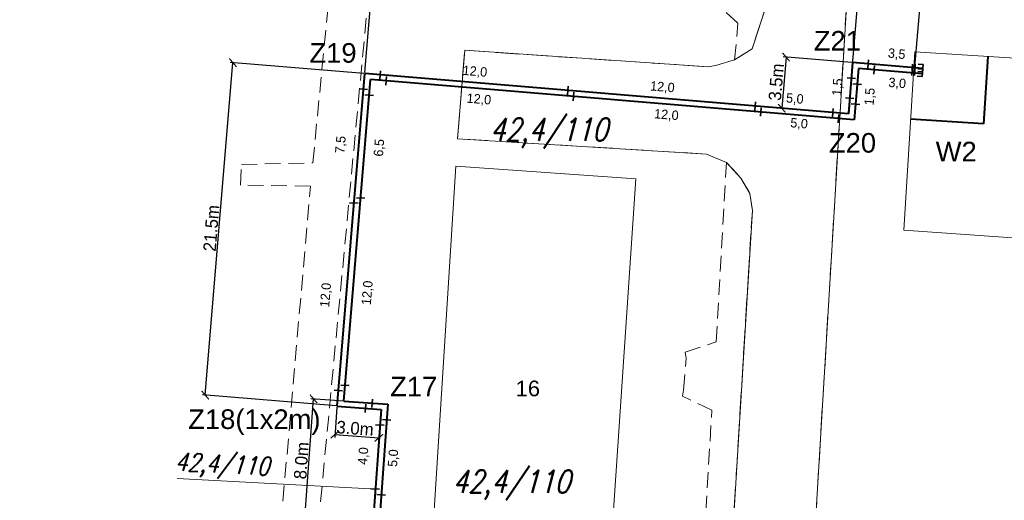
# Model space of a CAD drawing. Extents: x 6567519 to 6569315, y 5583523 to 5585607.
# Tile 36 of 67: x 6568530 to 6568593, y 5584115 to 5584146. Entities that reach past the tile are written whole.
import ezdxf
from ezdxf.enums import TextEntityAlignment as Align

# ---------------------------------------------------------------- set-up
doc = ezdxf.new("R2010")
doc.units = 0
doc.header["$PDSIZE"] = 0.75
for name, pattern in [('GAK', [3.5, 2, -0.7, 0.1, -0.7]), ('PRZER2-1', [3, 2, -1]), ('PRZER3-1', [4, 3, -1])]:
    doc.linetypes.add(name, pattern=pattern)
doc.layers.get('0').update_dxf_attribs({"linetype": 'CONTINUOUS', "lineweight": 13})
doc.layers.get('Defpoints').update_dxf_attribs({"linetype": 'CONTINUOUS'})
for name, color, linetype, lineweight in [('alarm', 51, 'CONTINUOUS', 50), ('GEPADR_O', 7, 'CONTINUOUS', 18), ('GESBZO', 7, 'CONTINUOUS', 50), ('GSLKRW', 7, 'CONTINUOUS', 25), ('GSSKOA', 7, 'PRZER3-1', 18), ('GSSKOD', 7, 'PRZER2-1', 18), ('siec', 7, 'GAK', 70)]:
    doc.layers.add(name, color=color, linetype=linetype, lineweight=lineweight)
doc.styles.add('GEO-INFO', font='arial.ttf')
doc.styles.add('UZBROJENIE', font='SIMPLEX.shx', dxfattribs={"width": 0.8, "oblique": 15.00003, "height": 0.9})
doc.dimstyles.new('Kopia Standard', dxfattribs={"dimtxt": 0.6, "dimasz": 0.5, "dimexe": 0.18, "dimexo": 0.0625, "dimgap": 0.09, "dimtad": 1, "dimdec": 1, "dimrnd": 0.5, "dimzin": 0, "dimtxsty": 'Standard', "dimblk": 'ARCHTICK', "dimcen": 0.09, "dimse1": 1, "dimse2": 1, "dimsd1": 1, "dimsd2": 1, "dimadec": 0, "dimazin": 0, "dimtfac": 1, "dimtdec": 1, "dimtofl": 0, "dimtmove": 0, "dimatfit": 3, "dimfxl": 0, "dimtolj": 1, "dimtzin": 0, "dimarcsym": 0})
doc.dimstyles.new('Kopii (2) z Standard', dxfattribs={"dimtxt": 0.8, "dimasz": 0.5, "dimexe": 0.18, "dimexo": 0.0625, "dimgap": 0.09, "dimtad": 1, "dimdec": 1, "dimrnd": 0.5, "dimzin": 0, "dimdsep": 46, "dimtxsty": 'Standard', "dimblk": 'ARCHTICK', "dimcen": 0.09, "dimadec": 0, "dimazin": 0, "dimtfac": 1, "dimtdec": 1, "dimtofl": 0, "dimtmove": 0, "dimatfit": 3, "dimfxl": 0, "dimtolj": 1, "dimtzin": 0, "dimarcsym": 0})

# ---------------------------------------------------------------- blocks, each defined once
blk = doc.blocks.new('_ArchTick')
at = {"color": 0, "linetype": 'ByBlock', "const_width": 0.15}
blk.add_lwpolyline([(-0.5, -0.5), (0.5, 0.5)], dxfattribs=at)
blk = doc.blocks.new('*D116')
at = {"layer": 'Defpoints', "color": 0, "linetype": 'ByBlock', "lineweight": 20}
for p in [(6568548.909, 5584121.646), (6568553.639, 5584121.302), (6568553.054, 5584113.275)]:
    blk.add_point(p, dxfattribs=at)
at = {"layer": 'siec', "color": 0, "linetype": 'ByBlock', "lineweight": -2}
for p, q in [((6568548.325, 5584113.619), (6568548.909, 5584121.646)), ((6568553.576, 5584121.307), (6568548.73, 5584121.66)), ((6568552.992, 5584113.279), (6568548.145, 5584113.632))]:
    blk.add_line(p, q, dxfattribs=at)
at = {"layer": 'siec', "color": 0, "linetype": 'ByBlock', "lineweight": -2, "xscale": 0.5, "yscale": 0.5, "zscale": 0.5}
for p, rotation in [((6568548.909, 5584121.646), 85.83671973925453), ((6568548.325, 5584113.619), 265.8367197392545)]:
    blk.add_blockref('_ArchTick', p, dxfattribs=dict(at, rotation=rotation))
at = {"layer": 'siec', "color": 0, "linetype": 'ByBlock', "lineweight": 20, "insert": (6568548.131, 5584117.708), "char_height": 0.8, "attachment_point": 5, "rotation": 85.83672}
blk.add_mtext('\\A1;8.0m', dxfattribs=at)
blk = doc.blocks.new('*D118')
at = {"layer": 'Defpoints', "color": 0, "linetype": 'ByBlock', "lineweight": 20}
for p in [(6568550.403, 5584121.187), (6568553.211, 5584120.978), (6568553.076, 5584119.163)]:
    blk.add_point(p, dxfattribs=at)
at = {"layer": 'siec', "color": 0, "linetype": 'ByBlock', "lineweight": -2}
for p, q in [((6568550.398, 5584121.125), (6568550.254, 5584119.192)), ((6568553.207, 5584120.916), (6568553.063, 5584118.983)), ((6568550.268, 5584119.372), (6568553.076, 5584119.163))]:
    blk.add_line(p, q, dxfattribs=at)
at = {"layer": 'siec', "color": 0, "linetype": 'ByBlock', "lineweight": -2, "xscale": 0.5, "yscale": 0.5, "zscale": 0.5}
for p, rotation in [((6568550.268, 5584119.372), 175.7427112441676), ((6568553.076, 5584119.163), 355.7427112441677)]:
    blk.add_blockref('_ArchTick', p, dxfattribs=dict(at, rotation=rotation))
at = {"layer": 'siec', "color": 0, "linetype": 'ByBlock', "lineweight": 20, "insert": (6568551.555, 5584119.767), "char_height": 0.8, "attachment_point": 5, "rotation": 355.74271}
blk.add_mtext('\\A1;3.0m', dxfattribs=at)
blk = doc.blocks.new('*D119')
at = {"layer": 'Defpoints', "color": 0, "linetype": 'ByBlock', "lineweight": 20}
for p in [(6568543.76, 5584143.101), (6568552.168, 5584142.401), (6568550.403, 5584121.187)]:
    blk.add_point(p, dxfattribs=at)
at = {"layer": 'siec', "color": 0, "linetype": 'ByBlock', "lineweight": -2}
for p, q in [((6568541.994, 5584121.887), (6568543.76, 5584143.101)), ((6568552.106, 5584142.407), (6568543.58, 5584143.116)), ((6568550.341, 5584121.193), (6568541.815, 5584121.902))]:
    blk.add_line(p, q, dxfattribs=at)
at = {"layer": 'siec', "color": 0, "linetype": 'ByBlock', "lineweight": -2, "xscale": 0.5, "yscale": 0.5, "zscale": 0.5}
for p, rotation in [((6568543.76, 5584143.101), 85.24322616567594), ((6568541.994, 5584121.887), 265.2432261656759)]:
    blk.add_blockref('_ArchTick', p, dxfattribs=dict(at, rotation=rotation))
at = {"layer": 'siec', "color": 0, "linetype": 'ByBlock', "lineweight": 20, "insert": (6568542.389, 5584132.535), "char_height": 0.8, "attachment_point": 5, "rotation": 85.24323}
blk.add_mtext('\\A1;21.5m', dxfattribs=at)
blk = doc.blocks.new('*D120')
at = {"layer": 'Defpoints', "color": 0, "linetype": 'ByBlock', "lineweight": 20}
for p in [(6568583.727, 5584148.242), (6568552.168, 5584142.401), (6568583.027, 5584139.834)]:
    blk.add_point(p, dxfattribs=at)
at = {"layer": 'siec', "color": 0, "linetype": 'ByBlock', "lineweight": -2}
for p, q in [((6568552.173, 5584142.464), (6568552.882, 5584150.988)), ((6568552.867, 5584150.809), (6568583.727, 5584148.242)), ((6568583.033, 5584139.897), (6568583.742, 5584148.421))]:
    blk.add_line(p, q, dxfattribs=at)
at = {"layer": 'siec', "color": 0, "linetype": 'ByBlock', "lineweight": -2, "xscale": 0.5, "yscale": 0.5, "zscale": 0.5}
for p, rotation in [((6568552.867, 5584150.809), 175.2446245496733), ((6568583.727, 5584148.242), 355.2446245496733)]:
    blk.add_blockref('_ArchTick', p, dxfattribs=dict(at, rotation=rotation))
at = {"layer": 'siec', "color": 0, "linetype": 'ByBlock', "lineweight": 20, "insert": (6568568.338, 5584150.013), "char_height": 0.8, "attachment_point": 5, "rotation": 355.24462}
blk.add_mtext('\\A1;31.0m', dxfattribs=at)
blk = doc.blocks.new('*D121')
at = {"layer": 'Defpoints', "color": 0, "linetype": 'ByBlock', "lineweight": 20}
for p in [(6568583.299, 5584143.104), (6568578.78, 5584140.187), (6568583.027, 5584139.834)]:
    blk.add_point(p, dxfattribs=at)
at = {"layer": 'siec', "color": 0, "linetype": 'ByBlock', "lineweight": -2}
for p, q in [((6568579.053, 5584143.457), (6568578.78, 5584140.187)), ((6568583.237, 5584143.109), (6568578.873, 5584143.472)), ((6568582.965, 5584139.839), (6568578.601, 5584140.202))]:
    blk.add_line(p, q, dxfattribs=at)
at = {"layer": 'siec', "color": 0, "linetype": 'ByBlock', "lineweight": -2, "xscale": 0.5, "yscale": 0.5, "zscale": 0.5}
for p, rotation in [((6568579.053, 5584143.457), 85.24322619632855), ((6568578.78, 5584140.187), 265.2432261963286)]:
    blk.add_blockref('_ArchTick', p, dxfattribs=dict(at, rotation=rotation))
at = {"layer": 'siec', "color": 0, "linetype": 'ByBlock', "lineweight": 20, "insert": (6568578.428, 5584141.863), "char_height": 0.8, "attachment_point": 5, "rotation": 85.24323}
blk.add_mtext('\\A1;3.5m', dxfattribs=at)
blk = doc.blocks.new('*D122')
at = {"layer": 'Defpoints', "color": 0, "linetype": 'ByBlock', "lineweight": 20}
for p in [(6568587.699, 5584147.911), (6568583.299, 5584143.104), (6568587.272, 5584142.773)]:
    blk.add_point(p, dxfattribs=at)
at = {"layer": 'siec', "color": 0, "linetype": 'ByBlock', "lineweight": -2}
for p, q in [((6568583.305, 5584143.166), (6568583.742, 5584148.421)), ((6568583.727, 5584148.242), (6568587.699, 5584147.911)), ((6568587.277, 5584142.836), (6568587.714, 5584148.09))]:
    blk.add_line(p, q, dxfattribs=at)
at = {"layer": 'siec', "color": 0, "linetype": 'ByBlock', "lineweight": -2, "xscale": 0.5, "yscale": 0.5, "zscale": 0.5}
for p, rotation in [((6568583.727, 5584148.242), 175.2446245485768), ((6568587.699, 5584147.911), 355.2446245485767)]:
    blk.add_blockref('_ArchTick', p, dxfattribs=dict(at, rotation=rotation))
at = {"layer": 'siec', "color": 0, "linetype": 'ByBlock', "lineweight": 20, "insert": (6568585.754, 5584148.565), "char_height": 0.8, "attachment_point": 5, "rotation": 355.24462}
blk.add_mtext('\\A1;4.0m', dxfattribs=at)
blk = doc.blocks.new('*D370')
at = {"layer": 'Defpoints', "color": 0, "linetype": 'ByBlock', "lineweight": 20}
for p in [(6568553.137, 5584119.981), (6568552.408, 5584115.929), (6568552.839, 5584115.897)]:
    blk.add_point(p, dxfattribs=at)
at = {"layer": 'siec', "color": 0, "linetype": 'ByBlock', "lineweight": 20, "insert": (6568552.118, 5584118.003), "char_height": 0.6, "attachment_point": 5, "rotation": 85.82394}
blk.add_mtext('\\A1;4,0', dxfattribs=at)
blk = doc.blocks.new('*D371')
at = {"layer": 'Defpoints', "color": 0, "linetype": 'ByBlock', "lineweight": 20}
for p in [(6568553.567, 5584120.305), (6568554.64, 5584120.226), (6568553.218, 5584115.519)]:
    blk.add_point(p, dxfattribs=at)
at = {"layer": 'siec', "color": 0, "linetype": 'ByBlock', "lineweight": 20, "insert": (6568554.027, 5584117.866), "char_height": 0.6, "attachment_point": 5, "rotation": 85.82316}
blk.add_mtext('\\A1;5,0', dxfattribs=at)
blk = doc.blocks.new('*D372')
at = {"layer": 'Defpoints', "color": 0, "linetype": 'ByBlock', "lineweight": 20}
for p in [(6568552.085, 5584141.405), (6568550.81, 5584134.198), (6568551.481, 5584134.143)]:
    blk.add_point(p, dxfattribs=at)
at = {"layer": 'siec', "color": 0, "linetype": 'ByBlock', "lineweight": 20, "insert": (6568550.674, 5584137.866), "char_height": 0.6, "attachment_point": 5, "rotation": 85.24323}
blk.add_mtext('\\A1;7,5', dxfattribs=at)
blk = doc.blocks.new('*D373')
at = {"layer": 'Defpoints', "color": 0, "linetype": 'ByBlock', "lineweight": 20}
for p in [(6568551.481, 5584134.143), (6568549.662, 5584122.253), (6568550.486, 5584122.184)]:
    blk.add_point(p, dxfattribs=at)
at = {"layer": 'siec', "color": 0, "linetype": 'ByBlock', "lineweight": 20, "insert": (6568549.721, 5584128.268), "char_height": 0.6, "attachment_point": 5, "rotation": 85.24323}
blk.add_mtext('\\A1;12,0', dxfattribs=at)
blk = doc.blocks.new('*D374')
at = {"layer": 'Defpoints', "color": 0, "linetype": 'ByBlock', "lineweight": 20}
for p in [(6568551.908, 5584134.467), (6568553.313, 5584134.35), (6568550.913, 5584122.508)]:
    blk.add_point(p, dxfattribs=at)
at = {"layer": 'siec', "color": 0, "linetype": 'ByBlock', "lineweight": 20, "insert": (6568552.377, 5584128.407), "char_height": 0.6, "attachment_point": 5, "rotation": 85.24323}
blk.add_mtext('\\A1;12,0', dxfattribs=at)
blk = doc.blocks.new('*D375')
at = {"layer": 'Defpoints', "color": 0, "linetype": 'ByBlock', "lineweight": 20}
for p in [(6568552.454, 5584141.023), (6568553.841, 5584140.908), (6568551.908, 5584134.467)]:
    blk.add_point(p, dxfattribs=at)
at = {"layer": 'siec', "color": 0, "linetype": 'ByBlock', "lineweight": 20, "insert": (6568553.13, 5584137.666), "char_height": 0.6, "attachment_point": 5, "rotation": 85.24323}
blk.add_mtext('\\A1;6,5', dxfattribs=at)
blk = doc.blocks.new('*D376')
at = {"layer": 'Defpoints', "color": 0, "linetype": 'ByBlock', "lineweight": 20}
for p in [(6568584.296, 5584143.021), (6568587.767, 5584142.682), (6568587.799, 5584143.013)]:
    blk.add_point(p, dxfattribs=at)
at = {"layer": 'siec', "color": 0, "linetype": 'ByBlock', "lineweight": 20, "insert": (6568586.107, 5584143.621), "char_height": 0.6, "attachment_point": 5, "rotation": 354.42334}
blk.add_mtext('\\A1;3,5', dxfattribs=at)
blk = doc.blocks.new('*D377')
at = {"layer": 'Defpoints', "color": 0, "linetype": 'ByBlock', "lineweight": 20}
for p in [(6568584.664, 5584142.639), (6568587.746, 5584142.383), (6568587.646, 5584141.188)]:
    blk.add_point(p, dxfattribs=at)
at = {"layer": 'siec', "color": 0, "linetype": 'ByBlock', "lineweight": 20, "insert": (6568586.142, 5584141.754), "char_height": 0.6, "attachment_point": 5, "rotation": 355.24508}
blk.add_mtext('\\A1;3,0', dxfattribs=at)
blk = doc.blocks.new('*D378')
at = {"layer": 'Defpoints', "color": 0, "linetype": 'ByBlock', "lineweight": 20}
for p in [(6568583.216, 5584142.107), (6568582.758, 5584140.859), (6568583.11, 5584140.83)]:
    blk.add_point(p, dxfattribs=at)
at = {"layer": 'siec', "color": 0, "linetype": 'ByBlock', "lineweight": 20, "insert": (6568582.373, 5584141.534), "char_height": 0.6, "attachment_point": 5, "rotation": 85.24572}
blk.add_mtext('\\A1;1,5', dxfattribs=at)
blk = doc.blocks.new('*D379')
at = {"layer": 'Defpoints', "color": 0, "linetype": 'ByBlock', "lineweight": 20}
for p in [(6568583.585, 5584141.725), (6568583.494, 5584140.448), (6568584.833, 5584140.353)]:
    blk.add_point(p, dxfattribs=at)
at = {"layer": 'siec', "color": 0, "linetype": 'ByBlock', "lineweight": 20, "insert": (6568584.433, 5584140.932), "char_height": 0.6, "attachment_point": 5, "rotation": 85.93573}
blk.add_mtext('\\A1;1,5', dxfattribs=at)
blk = doc.blocks.new('*D380')
at = {"layer": 'Defpoints', "color": 0, "linetype": 'ByBlock', "lineweight": 20}
for p in [(6568577.082, 5584140.328), (6568582.047, 5584140.123), (6568582.032, 5584139.929)]:
    blk.add_point(p, dxfattribs=at)
at = {"layer": 'siec', "color": 0, "linetype": 'ByBlock', "lineweight": 20, "insert": (6568579.608, 5584140.761), "char_height": 0.6, "attachment_point": 5, "rotation": 355.39252}
blk.add_mtext('\\A1;5,0', dxfattribs=at)
blk = doc.blocks.new('*D381')
at = {"layer": 'Defpoints', "color": 0, "linetype": 'ByBlock', "lineweight": 20}
for p in [(6568577.45, 5584139.946), (6568582.4, 5584139.548), (6568582.319, 5584138.542)]:
    blk.add_point(p, dxfattribs=at)
at = {"layer": 'siec', "color": 0, "linetype": 'ByBlock', "lineweight": 20, "insert": (6568579.88, 5584139.181), "char_height": 0.6, "attachment_point": 5, "rotation": 355.39252}
blk.add_mtext('\\A1;5,0', dxfattribs=at)
blk = doc.blocks.new('*D382')
at = {"layer": 'Defpoints', "color": 0, "linetype": 'ByBlock', "lineweight": 20}
for p in [(6568553.165, 5584142.319), (6568565.144, 5584141.567), (6568565.123, 5584141.323)]:
    blk.add_point(p, dxfattribs=at)
at = {"layer": 'siec', "color": 0, "linetype": 'ByBlock', "lineweight": 20, "insert": (6568559.201, 5584142.503), "char_height": 0.6, "attachment_point": 5, "rotation": 355.24323}
blk.add_mtext('\\A1;12,0', dxfattribs=at)
blk = doc.blocks.new('*D383')
at = {"layer": 'Defpoints', "color": 0, "linetype": 'ByBlock', "lineweight": 20}
for p in [(6568553.533, 5584141.937), (6568565.494, 5584140.973), (6568565.4, 5584139.809)]:
    blk.add_point(p, dxfattribs=at)
at = {"layer": 'siec', "color": 0, "linetype": 'ByBlock', "lineweight": 20, "insert": (6568559.455, 5584140.73), "char_height": 0.6, "attachment_point": 5, "rotation": 355.39252}
blk.add_mtext('\\A1;12,0', dxfattribs=at)
blk = doc.blocks.new('*D384')
at = {"layer": 'Defpoints', "color": 0, "linetype": 'ByBlock', "lineweight": 20}
for p in [(6568565.123, 5584141.323), (6568577.082, 5584140.328), (6568577.102, 5584140.572)]:
    blk.add_point(p, dxfattribs=at)
at = {"layer": 'siec', "color": 0, "linetype": 'ByBlock', "lineweight": 20, "insert": (6568571.159, 5584141.508), "char_height": 0.6, "attachment_point": 5, "rotation": 355.24323}
blk.add_mtext('\\A1;12,0', dxfattribs=at)
blk = doc.blocks.new('*D385')
at = {"layer": 'Defpoints', "color": 0, "linetype": 'ByBlock', "lineweight": 20}
for p in [(6568565.492, 5584140.942), (6568577.453, 5584139.978), (6568577.359, 5584138.814)]:
    blk.add_point(p, dxfattribs=at)
at = {"layer": 'siec', "color": 0, "linetype": 'ByBlock', "lineweight": 20, "insert": (6568571.414, 5584139.735), "char_height": 0.6, "attachment_point": 5, "rotation": 355.39252}
blk.add_mtext('\\A1;12,0', dxfattribs=at)

msp = doc.modelspace()

# ---------------------------------------------------------------- linework, layer by layer
at = {"layer": 'GESBZO', "color": 7, "linetype": 'Continuous', "lineweight": 20, "elevation": 10.18}
for points in [[(6568604.31, 5584140), (6568621.506, 5584138.773), (6568620.751, 5584127.436), (6568603.48, 5584128.53), (6568603.77, 5584131.19), (6568586.56, 5584132.41), (6568587.26, 5584143.79), (6568604.43, 5584142.7)], [(6568557.98, 5584136.49), (6568569.47, 5584135.69), (6568567.32, 5584103.8), (6568555.96, 5584104.39)]]:
    msp.add_lwpolyline(points, close=True, dxfattribs=at)
at = {"layer": 'GSLKRW', "color": 7, "linetype": 'Continuous', "lineweight": 20, "elevation": 10.18}
msp.add_lwpolyline([(6568569.28, 5584185.37), (6568575.71, 5584183.16), (6568578.54, 5584180.75), (6568579.27, 5584175.96), (6568577.89, 5584147.04), (6568576.88, 5584143.98), (6568575.77, 5584143.27), (6568574.63, 5584142.93), (6568574.11, 5584142.83), (6568558.55, 5584143.89), (6568558.09, 5584138.24), (6568573.98, 5584137.27), (6568575.25, 5584136.73), (6568576.17, 5584135.74), (6568576.73, 5584134.76), (6568576.9, 5584133.67), (6568574.89, 5584100.61)], dxfattribs=at)
msp.add_lwpolyline([(6568624.96, 5584069.96), (6568639.98, 5584070.08), (6568639.29, 5584102.53), (6568635.54, 5584102.77), (6568633.3, 5584102.87), (6568631.08, 5584102.96), (6568629.08, 5584103.06), (6568625.92, 5584103.24), (6568623.92, 5584103.34), (6568623.36, 5584103.37), (6568621.76, 5584103.45), (6568614.97, 5584103.73), (6568613.26, 5584106.43), (6568604.16, 5584106.95), (6568602.51, 5584107.17), (6568588.98, 5584107.87), (6568587.46, 5584105.02, -0.250061), (6568580.74, 5584110.63), (6568582.92, 5584147.02)], format="xyb", dxfattribs=at)
at = {"layer": 'GSSKOA', "color": 7, "linetype": 'PRZER3-1', "lineweight": 20, "ltscale": 0.5, "elevation": 10.18}
msp.add_lwpolyline([(6568615.39, 5584098.26), (6568574.89, 5584100.61), (6568576.9, 5584133.67), (6568576.73, 5584134.76), (6568576.17, 5584135.74), (6568575.25, 5584136.73), (6568573.98, 5584137.27), (6568558.09, 5584138.24), (6568558.55, 5584143.89), (6568574.11, 5584142.83), (6568574.63, 5584142.93), (6568575.77, 5584143.27), (6568576.88, 5584143.98), (6568577.89, 5584147.04)], dxfattribs=at)
msp.add_lwpolyline([(6568582.92, 5584147.02), (6568580.74, 5584110.63, 0.250061), (6568587.46, 5584105.02), (6568588.98, 5584107.87), (6568602.51, 5584107.17)], format="xyb", dxfattribs=at)
at = {"layer": 'GSSKOD', "color": 7, "linetype": 'PRZER2-1', "lineweight": 20, "ltscale": 0.5, "elevation": 10.18}
for points in [[(6568569.28, 5584185.37), (6568575.71, 5584183.16), (6568578.54, 5584180.75), (6568579.27, 5584175.96), (6568577.89, 5584147.04), (6568576.88, 5584143.98), (6568575.77, 5584143.27), (6568575.98, 5584145.63), (6568574.16, 5584147.26), (6568554.03, 5584148.32), (6568552.41, 5584147.44), (6568549.06, 5584111.98), (6568546.69, 5584112.13), (6568548.71, 5584135.22), (6568544.24, 5584135.28), (6568544.3, 5584136.6), (6568548.86, 5584136.71), (6568549.91, 5584147.46), (6568548.36, 5584148.71), (6568512.64, 5584151)], [(6568573.84, 5584112.97), (6568574.32, 5584120.92), (6568572.45, 5584121.81), (6568572.5, 5584122.21), (6568572.68, 5584124.25), (6568572.62, 5584124.63), (6568574.6, 5584125.28), (6568575.25, 5584136.73), (6568576.17, 5584135.74), (6568576.73, 5584134.76), (6568576.9, 5584133.67), (6568574.89, 5584100.61)]]:
    msp.add_lwpolyline(points, dxfattribs=at)
at = {"layer": 'siec', "color": 0, "linetype": 'Continuous', "lineweight": 35}
for p, q in [((6568584.274, 5584142.75), (6568584.318, 5584143.291)), ((6568584.643, 5584142.368), (6568584.686, 5584142.909)), ((6568553.143, 5584142.048), (6568553.186, 5584142.589)), ((6568553.511, 5584141.666), (6568553.555, 5584142.207)), ((6568583.487, 5584142.089), (6568582.946, 5584142.125)), ((6568552.356, 5584141.387), (6568551.814, 5584141.423)), ((6568565.101, 5584141.053), (6568565.145, 5584141.594)), ((6568583.856, 5584141.707), (6568583.314, 5584141.743)), ((6568552.724, 5584141.005), (6568552.183, 5584141.041)), ((6568565.47, 5584140.671), (6568565.514, 5584141.212)), ((6568582.839, 5584140.849), (6568583.381, 5584140.811)), ((6568577.06, 5584140.058), (6568577.104, 5584140.599)), ((6568577.429, 5584139.676), (6568577.472, 5584140.217)), ((6568582.009, 5584139.644), (6568582.052, 5584140.185)), ((6568583.208, 5584140.468), (6568583.75, 5584140.43)), ((6568582.377, 5584139.261), (6568582.421, 5584139.802)), ((6568552.179, 5584134.449), (6568551.637, 5584134.484)), ((6568551.752, 5584134.125), (6568551.21, 5584134.16)), ((6568551.184, 5584122.49), (6568550.642, 5584122.526)), ((6568550.757, 5584122.166), (6568550.215, 5584122.202)), ((6568552.234, 5584121.312), (6568552.193, 5584120.77)), ((6568552.661, 5584121.636), (6568552.62, 5584121.094)), ((6568553.296, 5584120.321), (6568553.838, 5584120.289)), ((6568552.869, 5584119.997), (6568553.411, 5584119.965)), ((6568552.568, 5584115.913), (6568553.11, 5584115.882)), ((6568552.944, 5584115.535), (6568553.486, 5584115.503))]:
    msp.add_line(p, q, dxfattribs=at)
at = {"layer": 'siec', "linetype": 'ByBlock', "lineweight": 40}
for p, q in [((6568591.921, 5584143.494), (6568591.656, 5584139.2)), ((6568583.299, 5584143.104), (6568583.027, 5584139.834)), ((6568587.77, 5584142.732), (6568583.299, 5584143.104)), ((6568583.668, 5584142.722), (6568583.396, 5584139.452)), ((6568587.746, 5584142.383), (6568583.668, 5584142.722)), ((6568550.403, 5584121.187), (6568552.168, 5584142.401)), ((6568550.83, 5584121.511), (6568552.537, 5584142.02)), ((6568583.027, 5584139.834), (6568552.168, 5584142.401)), ((6568583.396, 5584139.452), (6568552.537, 5584142.02)), ((6568591.656, 5584139.2), (6568586.995, 5584139.487)), ((6568550.83, 5584121.511), (6568553.639, 5584121.302)), ((6568553.639, 5584121.302), (6568552.194, 5584101.455)), ((6568550.403, 5584121.187), (6568553.211, 5584120.978)), ((6568553.211, 5584120.978), (6568551.767, 5584101.131))]:
    msp.add_line(p, q, dxfattribs=at)
at = {"layer": 'siec', "color": 0, "linetype": 'ByBlock', "lineweight": 35}
for p, q in [((6568587.124, 5584143.007), (6568587.082, 5584142.282)), ((6568587.285, 5584143.003), (6568587.243, 5584142.277)), ((6568587.459, 5584142.703), (6568587.767, 5584142.682)), ((6568587.48, 5584143.01), (6568587.788, 5584142.988)), ((6568587.734, 5584142.216), (6568587.767, 5584142.682)), ((6568587.756, 5584142.522), (6568587.788, 5584142.988)), ((6568587.426, 5584142.238), (6568587.734, 5584142.216)), ((6568587.448, 5584142.544), (6568587.756, 5584142.522))]:
    msp.add_line(p, q, dxfattribs=at)
at = {"layer": 'siec', "color": 0, "linetype": 'Continuous', "lineweight": 20}
msp.add_line((6568552.545, 5584115.915), (6568540.199, 5584116.563), dxfattribs=at)

# ---------------------------------------------------------------- texts
at = {"layer": 'alarm', "color": 0, "linetype": 'Continuous', "lineweight": 30, "style": 'GEO-INFO'}
for s, p in [('Z21', (6568582.322, 5584144.505, 0.66)), ('Z19', (6568550.148, 5584143.723, 0.66)), ('Z20', (6568583.29, 5584137.984, 10.8)), ('W2', (6568589.907, 5584137.436, 0.66)), ('Z17', (6568555.296, 5584122.435, -9.52)), ('Z18(1x2m)', (6568545.131, 5584120.197, 10.84))]:
    msp.add_text(s, height=1.25, dxfattribs=at).set_placement(p, align=Align.MIDDLE)
at = {"layer": 'alarm', "color": 0, "lineweight": 30, "style": 'UZBROJENIE', "oblique": 15.00003, "width": 0.8}
for p in [(6568560.163, 5584138.113, 10.18), (6568557.776, 5584115.657)]:
    msp.add_text('42,4/110', height=1.44, dxfattribs=at).set_placement(p)
at = {"layer": 'alarm', "color": 0, "lineweight": 35, "style": 'UZBROJENIE', "oblique": 15.00003, "width": 0.8}
msp.add_text('42,4/110', height=1.152, rotation=356.95646, dxfattribs=at).set_placement((6568540.056, 5584117.081))
at = {"layer": 'GEPADR_O', "color": 7, "linetype": 'Continuous', "lineweight": 20, "style": 'GEO-INFO'}
msp.add_text('16', height=1, dxfattribs=at).set_placement((6568561.8, 5584121.814, 10.8))

# ---------------------------------------------------------------- dimensions: what is measured, and where the dimension line sits
at = {"layer": 'siec', "color": 0, "linetype": 'ByBlock', "lineweight": 20}
for p1, p2, distance, dimstyle, override, picture, middle in [((6568552.168, 5584142.401), (6568583.027, 5584139.834), 8.436, 'Kopii (2) z Standard', {"dimpost": 'm'}, '*D120', (6568568.338, 5584150.013)), ((6568583.299, 5584143.104), (6568587.272, 5584142.773), 5.156, 'Kopii (2) z Standard', {"dimpost": 'm'}, '*D122', (6568585.754, 5584148.565)), ((6568584.296, 5584143.021), (6568587.767, 5584142.682), 0.333, 'Kopia Standard', {"dimfxl": 1.25}, '*D376', (6568586.107, 5584143.621)), ((6568550.403, 5584121.187), (6568552.168, 5584142.401), 8.437, 'Kopii (2) z Standard', {"dimpost": 'm'}, '*D119', (6568542.389, 5584132.535)), ((6568583.299, 5584143.104), (6568583.027, 5584139.834), -4.261, 'Kopii (2) z Standard', {"dimpost": 'm'}, '*D121', (6568578.428, 5584141.863)), ((6568553.165, 5584142.319), (6568565.123, 5584141.323), 0.244, 'Kopia Standard', {"dimfxl": 1.25}, '*D382', (6568559.201, 5584142.503)), ((6568584.664, 5584142.639), (6568587.746, 5584142.383), -1.199, 'Kopia Standard', {"dimfxl": 1.25}, '*D377', (6568586.142, 5584141.754)), ((6568583.216, 5584142.107), (6568583.11, 5584140.83), -0.353, 'Kopia Standard', {"dimfxl": 1.25}, '*D378', (6568582.373, 5584141.534)), ((6568552.085, 5584141.405), (6568551.481, 5584134.143), -0.673, 'Kopia Standard', {"dimfxl": 1.25}, '*D372', (6568550.674, 5584137.866)), ((6568553.533, 5584141.937), (6568565.494, 5584140.973), -1.167, 'Kopia Standard', {"dimfxl": 1.25}, '*D383', (6568559.455, 5584140.73)), ((6568565.123, 5584141.323), (6568577.082, 5584140.328), 0.244, 'Kopia Standard', {"dimfxl": 1.25}, '*D384', (6568571.159, 5584141.508)), ((6568551.908, 5584134.467), (6568552.454, 5584141.023), -1.393, 'Kopia Standard', {"dimfxl": 1.25}, '*D375', (6568553.13, 5584137.666)), ((6568565.492, 5584140.942), (6568577.453, 5584139.978), -1.167, 'Kopia Standard', {"dimfxl": 1.25}, '*D385', (6568571.414, 5584139.735)), ((6568577.082, 5584140.328), (6568582.032, 5584139.929), 0.194, 'Kopia Standard', {"dimfxl": 1.25}, '*D380', (6568579.608, 5584140.761)), ((6568577.45, 5584139.946), (6568582.4, 5584139.548), -1.008, 'Kopia Standard', {"dimfxl": 1.25}, '*D381', (6568579.88, 5584139.181)), ((6568550.913, 5584122.508), (6568551.908, 5584134.467), -1.41, 'Kopia Standard', {"dimfxl": 1.25}, '*D374', (6568552.377, 5584128.407)), ((6568551.481, 5584134.143), (6568550.486, 5584122.184), -0.827, 'Kopia Standard', {"dimfxl": 1.25}, '*D373', (6568549.721, 5584128.268)), ((6568553.218, 5584115.519), (6568553.567, 5584120.305), -1.076, 'Kopia Standard', {"dimfxl": 1.25}, '*D371', (6568554.027, 5584117.866)), ((6568553.137, 5584119.981), (6568552.839, 5584115.897), -0.432, 'Kopia Standard', {"dimfxl": 1.25}, '*D370', (6568552.118, 5584118.003))]:
    dim = msp.add_aligned_dim(p1=p1, p2=p2, distance=distance, dimstyle=dimstyle, override=override, dxfattribs=at)
    dim.commit()
    dim.dimension.update_dxf_attribs({"geometry": picture, "text_midpoint": middle})
for base, p1, p2, angle, dimstyle, override, picture, middle in [((6568584.833, 5584140.353), (6568583.585, 5584141.725), (6568583.494, 5584140.448), 265.93573, 'Kopia Standard', {"dimfxl": 1.25}, '*D379', (6568584.872, 5584140.9)), ((6568548.909, 5584121.646), (6568553.054, 5584113.275), (6568553.639, 5584121.302), 85.83672, 'Kopii (2) z Standard', {"dimpost": 'm'}, '*D116', (6568548.62, 5584117.672)), ((6568553.076, 5584119.163), (6568550.403, 5584121.187), (6568553.211, 5584120.978), 355.74271, 'Kopii (2) z Standard', {"dimpost": 'm'}, '*D118', (6568551.519, 5584119.278))]:
    dim = msp.add_linear_dim(base=base, p1=p1, p2=p2, angle=angle, dimstyle=dimstyle, override=override, dxfattribs=at)
    dim.commit()
    dim.dimension.update_dxf_attribs({"geometry": picture, "text_midpoint": middle, "dimtype": 161})

doc.saveas('drawing.dxf')
